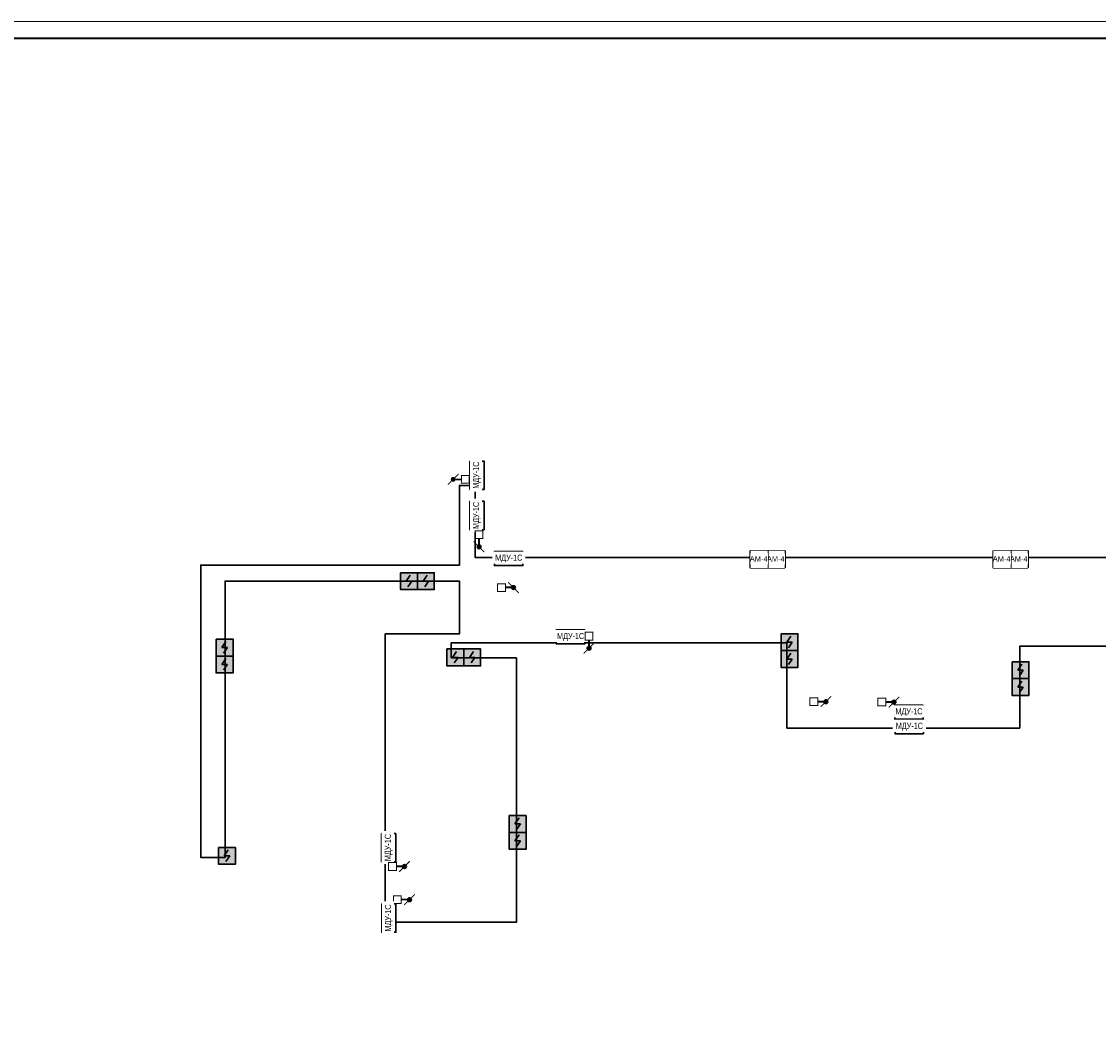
# Model space of a CAD drawing. Header units: millimetres. Extents: x -816133 to 919604, y 87941 to 147341.
# Tile 12 of 201: x -627862 to -595973, y 117641 to 147341. Entities that reach past the tile are written whole.
import ezdxf

# ---------------------------------------------------------------- set-up
doc = ezdxf.new("R2010")
doc.units = ezdxf.units.MM
doc.set_wipeout_variables(frame=1)
for name, color, linetype, lineweight in [('_АПС_Оборудование', 1, 'Continuous', 30), ('Воздуховоды', 7, 'Continuous', 18), ('СОУЭ', 1, 'Continuous', 30), ('СС-011-ПОЖ-СИГНАЛИЗАЦИЯ', 1, 'Continuous', 30), ('УГО АПС и АПЗ$0$_АПС_Оборудование', 1, 'Continuous', 30)]:
    doc.layers.add(name, color=color, linetype=linetype, lineweight=lineweight)
for name, color, linetype in [('EI_HATCH_GALV', 7, 'Continuous'), ('АПС', 5, 'Continuous'), ('АПС_Оборудование', 1, 'Continuous'), ('формат', 250, 'Continuous')]:
    doc.layers.add(name, color=color, linetype=linetype)
doc.styles.add('Arial', font='arial.ttf', dxfattribs={"width": 0.9, "height": 700})
doc.styles.add('Arial Narrow', font='ARIALN.TTF', dxfattribs={"width": 0.9, "height": 600})

# ---------------------------------------------------------------- blocks, each defined once
blk = doc.blocks.new('*U1162')
at = {"color": 0, "lineweight": 0}
blk.add_lwpolyline([(-841, 0), (0, 0), (0, 594), (-841, 594)], close=True, dxfattribs=at)
at = {"lineweight": 40}
blk.add_lwpolyline([(-821, 5), (-5, 5), (-5, 589), (-821, 589)], close=True, dxfattribs=at)
at = {"style": 'Arial', "width": 0.9, "flags": 8}
blk.add_attdef('FORMAT', (-36.87, 1.26), '', height=2.8, dxfattribs=at)
blk = doc.blocks.new('ам4')
at = {"layer": '_АПС_Оборудование', "lineweight": 40, "ltscale": 100}
blk.add_lwpolyline([(445835, -194248), (445327, -194248), (445327, -193740), (445835, -193740)], close=True, dxfattribs=at)
blk.add_wipeout([(445327, -193740), (445835, -193740), (445835, -194248), (445327, -194248)]).dxf.layer = 'АПС_Оборудование'
at = {"layer": '_АПС_Оборудование', "ltscale": 100, "insert": (445583, -193981), "char_height": 160, "attachment_point": 5, "style": 'Arial', "bg_fill": 2}
blk.add_mtext_dynamic_manual_height_columns('\\pxi-0.17961;АМ-4', width=363, gutter_width=174694, heights=[0], dxfattribs=at)
blk = doc.blocks.new('озк_выт')
at = {"layer": 'УГО АПС и АПЗ$0$_АПС_Оборудование', "ltscale": 200}
h = blk.add_hatch(color=5, dxfattribs=at)
h.dxf.hatch_style = 1
h.paths.add_polyline_path([(468756, -41333, 1), (468645, -41333, 1)])
at = {"color": 5, "const_width": 29.5}
blk.add_lwpolyline([(468544, -41177), (468661, -41294)], dxfattribs=at)
at = {"layer": 'УГО АПС и АПЗ$0$_АПС_Оборудование', "color": 5, "lineweight": 35, "ltscale": 200}
blk.add_line((468631, -41333), (468458, -41334), dxfattribs=at)
at = {"layer": 'УГО АПС и АПЗ$0$_АПС_Оборудование', "color": 5, "const_width": 29.5}
blk.add_lwpolyline([(468227, -41449), (468458, -41449), (468458, -41218), (468227, -41218)], close=True, dxfattribs=at)
blk.add_lwpolyline([(468740, -41373), (468857, -41490)], dxfattribs=at)
at = {"layer": 'УГО АПС и АПЗ$0$_АПС_Оборудование', "color": 5}
blk.add_circle((468700, -41333), 55.4, dxfattribs=at)
blk = doc.blocks.new('_МДУ')
at = {"color": 1}
blk.add_wipeout([(-350, 175), (350, 175), (350, -175), (-350, -175)], dxfattribs=at)
at = {"layer": 'АПС', "color": 1, "lineweight": 30, "ltscale": 200}
blk.add_lwpolyline([(350, 175), (-350, 175), (-350, -175), (350, -175)], close=True, dxfattribs=at)
at = {"layer": 'АПС', "color": 0, "lineweight": 30, "ltscale": 200, "insert": (3, 0), "char_height": 151, "width": 668.29, "attachment_point": 5, "style": 'Arial Narrow', "bg_fill": 2}
blk.add_mtext('МДУ-1С', dxfattribs=at)
blk = doc.blocks.new('озк_пр')
at = {"layer": 'УГО АПС и АПЗ$0$_АПС_Оборудование', "ltscale": 200}
h = blk.add_hatch(color=1, dxfattribs=at)
h.dxf.hatch_style = 1
h.paths.add_polyline_path([(468761, -41723, 1), (468650, -41723, 1)])
at = {"color": 1, "const_width": 29.5}
blk.add_lwpolyline([(468549, -41567), (468666, -41684)], dxfattribs=at)
at = {"layer": 'УГО АПС и АПЗ$0$_АПС_Оборудование', "color": 1, "lineweight": 35, "ltscale": 200}
blk.add_line((468636, -41723), (468463, -41723), dxfattribs=at)
at = {"layer": 'УГО АПС и АПЗ$0$_АПС_Оборудование', "color": 1, "const_width": 29.5}
blk.add_lwpolyline([(468233, -41839), (468463, -41839), (468463, -41608), (468232, -41608)], close=True, dxfattribs=at)
blk.add_lwpolyline([(468745, -41762), (468862, -41880)], dxfattribs=at)
at = {"layer": 'УГО АПС и АПЗ$0$_АПС_Оборудование', "color": 1}
blk.add_circle((468706, -41723), 55.4, dxfattribs=at)
blk = doc.blocks.new('пд_пр')
at = {"layer": 'Воздуховоды', "true_color": 0x008800}
h = blk.add_hatch(color=96, dxfattribs=at)
h.dxf.hatch_style = 1
h.paths.add_polyline_path([(468765, -40912, 1), (468654, -40912, 1)])
at = {"layer": 'Воздуховоды', "color": 96, "lineweight": 30, "true_color": 0x008800}
blk.add_line((468640, -40912), (468467, -40912), dxfattribs=at)
at = {"layer": 'Воздуховоды', "color": 96, "true_color": 0x008800, "const_width": 29.5}
blk.add_lwpolyline([(468237, -41028), (468468, -41028), (468467, -40797), (468237, -40797)], close=True, dxfattribs=at)
for points in [[(468553, -40755), (468671, -40873)], [(468749, -40951), (468867, -41069)]]:
    blk.add_lwpolyline(points, dxfattribs=at)
at = {"layer": 'Воздуховоды', "color": 96, "true_color": 0x008800}
blk.add_circle((468710, -40912), 55.4, dxfattribs=at)
blk = doc.blocks.new('ИП 212-64 прот.R3')
at = {"layer": 'EI_HATCH_GALV', "lineweight": 30, "true_color": 0xffffff}
h = blk.add_hatch(color=7, dxfattribs=at)
h.dxf.hatch_style = 1
h.paths.add_polyline_path([(-2.5, 2.5), (2.5, 2.5), (2.5, -2.5), (-2.5, -2.5)])
at = {"color": 1, "linetype": 'ByBlock', "lineweight": -2}
for p, q in [((0.4, 1.77), (-0.83, 0)), ((-0.83, 0), (0.83, 0)), ((0.83, 0), (-0.31, -1.64))]:
    blk.add_line(p, q, dxfattribs=at)
at = {"color": 1, "linetype": 'ByBlock', "lineweight": -2, "ltscale": 0.1}
blk.add_lwpolyline([(-2.5, 2.5), (2.5, 2.5), (2.5, -2.5), (-2.5, -2.5)], close=True, dxfattribs=at)

msp = doc.modelspace()

# ---------------------------------------------------------------- linework, layer by layer
at = {"layer": 'СС-011-ПОЖ-СИГНАЛИЗАЦИЯ', "ltscale": 100}
msp.add_lwpolyline([(-581472, 128840), (-598303, 128840), (-598303, 126416), (-605199, 126416), (-605199, 128945), (-615139, 128945), (-615139, 128495), (-613207, 128495), (-613207, 123065), (-613207, 120666), (-617090, 120666), (-617090, 129205), (-614898, 129205), (-614898, 130770), (-621836, 130770), (-621836, 122587), (-622553, 122587), (-622553, 131247), (-614898, 131247), (-614898, 133603), (-614429, 133603), (-614429, 131465), (-584576, 131465)], dxfattribs=at)

# ---------------------------------------------------------------- block references
at = {"layer": 'СОУЭ', "color": 6, "xscale": 100, "yscale": 100, "zscale": 100}
for p in [(-616390, 130769), (-615890, 130769), (-605121, 128963), (-621850, 128802), (-621850, 128302), (-615018, 128511), (-614518, 128511), (-605121, 128463), (-598281, 128133), (-598281, 127633), (-613171, 123579), (-613171, 123079), (-621779, 122634)]:
    msp.add_blockref('ИП 212-64 прот.R3', p, dxfattribs=at)
at = {"layer": 'СС-011-ПОЖ-СИГНАЛИЗАЦИЯ', "lineweight": 30}
msp.add_blockref('озк_пр', (-1081998, 172301), dxfattribs=at)
at = {"layer": 'СС-011-ПОЖ-СИГНАЛИЗАЦИЯ', "lineweight": 30, "xscale": -1, "rotation": 180}
for p in [(-1072743, 85866), (-1085074, 80003)]:
    msp.add_blockref('озк_выт', p, dxfattribs=at)
at = {"layer": 'формат', "xscale": 100, "yscale": 100, "zscale": 100}
msp.add_blockref('*U1162', (-563833, 87941), dxfattribs=at)

# ---------------------------------------------------------------- next in the draw order: block references
at = {"layer": '_АПС_Оборудование', "color": 0, "lineweight": 30, "xscale": 1.2, "yscale": 1.2, "zscale": 1.2, "rotation": 90}
for p in [(-614377, 133904), (-614377, 132713), (-616990, 122876), (-616985, 120790)]:
    msp.add_blockref('_МДУ', p, dxfattribs=at)
at = {"layer": '_АПС_Оборудование', "color": 0, "lineweight": 30, "xscale": 1.2, "yscale": 1.2, "zscale": 1.2}
for p in [(-613437, 131439), (-611606, 129118), (-601587, 126888)]:
    msp.add_blockref('_МДУ', p, dxfattribs=at)
at = {"layer": 'СС-011-ПОЖ-СИГНАЛИЗАЦИЯ', "lineweight": 30}
for p in [(-1051095, 325409), (-1043901, 325409)]:
    msp.add_blockref('ам4', p, dxfattribs=at)

# ---------------------------------------------------------------- next in the draw order: block references
at = {"layer": '_АПС_Оборудование', "color": 0, "lineweight": 30, "xscale": 1.2, "yscale": 1.2, "zscale": 1.2}
msp.add_blockref('_МДУ', (-601575, 126459), dxfattribs=at)
at = {"layer": 'СС-011-ПОЖ-СИГНАЛИЗАЦИЯ', "lineweight": 30, "xscale": -1}
msp.add_blockref('пд_пр', (-146371, 174696), dxfattribs=at)
for p, rotation in [((-655647, 600486), 90), ((-1070728, 85854), 180), ((-1085221, 80986), 180)]:
    msp.add_blockref('озк_выт', p, dxfattribs=dict(at, rotation=rotation))
at = {"layer": 'СС-011-ПОЖ-СИГНАЛИЗАЦИЯ', "lineweight": 30}
for p in [(-1051603, 325409), (-1044409, 325409)]:
    msp.add_blockref('ам4', p, dxfattribs=at)
at = {"layer": 'СС-011-ПОЖ-СИГНАЛИЗАЦИЯ', "lineweight": 30, "rotation": 270}
msp.add_blockref('озк_пр', (-569334, 597489), dxfattribs=at)

doc.saveas('drawing.dxf')
